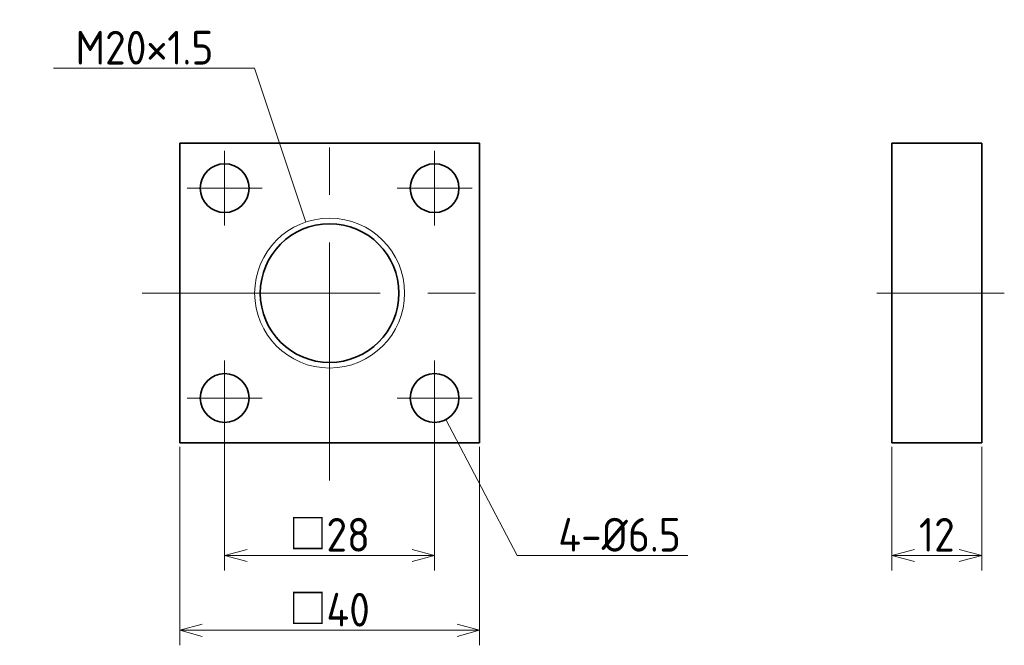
# Model space of a CAD drawing. Header units: millimetres. Extents: x 154 to 285, y 135 to 219.
import ezdxf

# ---------------------------------------------------------------- set-up
doc = ezdxf.new("R2010")
doc.units = ezdxf.units.MM
doc.linetypes.add('CENTER', pattern=[50.8, 31.75, -6.35, 6.35, -6.35])
doc.layers.get('0').update_dxf_attribs({"plot": 0})
doc.layers.add('図形', color=7, linetype='Continuous', lineweight=35)
doc.layers.get('0').off()
doc.styles.add('Dimension', font='isocp.shx', dxfattribs={"bigfont": 'bigfont.shx'})
doc.dimstyles.new('DXF用', dxfattribs={"dimtxt": 4.5, "dimasz": 3, "dimexe": 2, "dimexo": 0.5, "dimgap": 0.5, "dimtad": 1, "dimdec": 3, "dimdsep": 46, "dimtxsty": 'Dimension', "dimblk": 'OPEN30', "dimcen": 2.5, "dimclrd": 3, "dimclre": 3, "dimclrt": 3, "dimazin": 2, "dimtfac": 1, "dimtdec": 3, "dimtmove": 0, "dimatfit": 3, "dimldrblk": 'OPEN30', "dimfxl": 1, "dimlwd": 18, "dimlwe": 18, "dimarcsym": 0})

# ---------------------------------------------------------------- blocks, each defined once
blk = doc.blocks.new('_Open30')
at = {"color": 0, "linetype": 'ByBlock', "lineweight": -2}
for p, q in [((-1, 0.268), (0, 0)), ((0, 0), (-1, -0.268)), ((0, 0), (-1, 0))]:
    blk.add_line(p, q, dxfattribs=at)
blk = doc.blocks.new('*D1')
at = {"layer": 'Defpoints', "color": 0}
for p in [(175, 162.5), (215, 162.5), (215, 137.5)]:
    blk.add_point(p, dxfattribs=at)
at = {"layer": '図形', "color": 3, "lineweight": 18}
for p, q in [((175, 162), (175, 135.5)), ((215, 162), (215, 135.5)), ((178, 137.5), (212, 137.5))]:
    blk.add_line(p, q, dxfattribs=at)
at = {"layer": '図形', "color": 3, "lineweight": 18, "xscale": 3, "yscale": 3, "zscale": 3, "rotation": 180}
blk.add_blockref('_Open30', (175, 137.5), dxfattribs=at)
at = {"layer": '図形', "color": 3, "lineweight": 18, "xscale": 3, "yscale": 3, "zscale": 3}
blk.add_blockref('_Open30', (215, 137.5), dxfattribs=at)
at = {"layer": '図形', "color": 3, "insert": (195, 140.25), "char_height": 4.5, "attachment_point": 5, "style": 'Dimension'}
blk.add_mtext('□40', dxfattribs=at)
blk = doc.blocks.new('*D2')
at = {"layer": 'Defpoints', "color": 0}
for p in [(181, 165.25), (209, 165.25), (209, 147.5)]:
    blk.add_point(p, dxfattribs=at)
at = {"layer": '図形', "color": 3, "lineweight": 18}
for p, q in [((181, 164.75), (181, 145.5)), ((209, 164.75), (209, 145.5)), ((184, 147.5), (206, 147.5))]:
    blk.add_line(p, q, dxfattribs=at)
at = {"layer": '図形', "color": 3, "lineweight": 18, "xscale": 3, "yscale": 3, "zscale": 3, "rotation": 180}
blk.add_blockref('_Open30', (181, 147.5), dxfattribs=at)
at = {"layer": '図形', "color": 3, "lineweight": 18, "xscale": 3, "yscale": 3, "zscale": 3}
blk.add_blockref('_Open30', (209, 147.5), dxfattribs=at)
at = {"layer": '図形', "color": 3, "insert": (195, 150.25), "char_height": 4.5, "attachment_point": 5, "style": 'Dimension'}
blk.add_mtext('□28', dxfattribs=at)
blk = doc.blocks.new('*D3')
at = {"layer": 'Defpoints', "color": 0}
for p in [(270, 162.5), (282, 162.5), (282, 147.5)]:
    blk.add_point(p, dxfattribs=at)
at = {"layer": '図形', "color": 3, "lineweight": 18}
for p, q in [((270, 162), (270, 145.5)), ((282, 162), (282, 145.5)), ((273, 147.5), (279, 147.5))]:
    blk.add_line(p, q, dxfattribs=at)
at = {"layer": '図形', "color": 3, "lineweight": 18, "xscale": 3, "yscale": 3, "zscale": 3, "rotation": 180}
blk.add_blockref('_Open30', (270, 147.5), dxfattribs=at)
at = {"layer": '図形', "color": 3, "lineweight": 18, "xscale": 3, "yscale": 3, "zscale": 3}
blk.add_blockref('_Open30', (282, 147.5), dxfattribs=at)
at = {"layer": '図形', "color": 3, "insert": (276, 150.25), "char_height": 4.5, "attachment_point": 5, "style": 'Dimension'}
blk.add_mtext('12', dxfattribs=at)

msp = doc.modelspace()

# ---------------------------------------------------------------- linework, layer by layer
at = {"layer": '図形', "color": 3, "linetype": 'CENTER', "lineweight": 18}
for p, q in [((195, 157.5), (195, 207.5)), ((181, 191.5), (181, 201.5)), ((209, 191.5), (209, 201.5)), ((186, 196.5), (176, 196.5)), ((204, 196.5), (214, 196.5)), ((170, 182.5), (220, 182.5)), ((268, 182.5), (285, 182.5)), ((181, 173.5), (181, 163.5)), ((209, 173.5), (209, 163.5)), ((186, 168.5), (176, 168.5)), ((204, 168.5), (214, 168.5))]:
    msp.add_line(p, q, dxfattribs=at)
at = {"layer": '図形'}
for p, q in [((175, 202.5), (215, 202.5)), ((175, 162.5), (175, 202.5)), ((215, 162.5), (215, 202.5)), ((270, 162.5), (270, 202.5)), ((282, 202.5), (270, 202.5)), ((282, 162.5), (282, 202.5)), ((175, 162.5), (215, 162.5)), ((282, 162.5), (270, 162.5))]:
    msp.add_line(p, q, dxfattribs=at)
for centre, radius in [((181, 196.5), 3.25), ((209, 196.5), 3.25), ((195, 182.5), 9.25), ((181, 168.5), 3.25), ((209, 168.5), 3.25)]:
    msp.add_circle(centre, radius, dxfattribs=at)
at = {"layer": '図形', "color": 3, "lineweight": 18}
msp.add_circle((195, 182.5), 10, dxfattribs=at)

# ---------------------------------------------------------------- texts
at = {"layer": '図形', "color": 3, "char_height": 4.5, "style": 'Dimension'}
for s, insert, attachment_point in [('M20×1.5', (179.5, 213), 9), ('4-%%c6.5', (225.5, 148), 7)]:
    msp.add_mtext(s, dxfattribs=dict(at, insert=insert, attachment_point=attachment_point))

# ---------------------------------------------------------------- dimensions: what is measured, and where the dimension line sits
at = {"layer": '図形'}
for base, p1, p2, picture, middle in [((209, 147.5), (181, 165.25), (209, 165.25), '*D2', (195, 147.5)), ((215, 137.5), (175, 162.5), (215, 162.5), '*D1', (195, 137.5))]:
    dim = msp.add_linear_dim(base=base, p1=p1, p2=p2, text='□<>', dimstyle='DXF用', dxfattribs=at)
    dim.commit()
    dim.dimension.update_dxf_attribs({"geometry": picture, "text_midpoint": middle, "dimtype": 160})
dim = msp.add_linear_dim(base=(282, 147.5), p1=(270, 162.5), p2=(282, 162.5), dimstyle='DXF用', dxfattribs=at)
dim.commit()
dim.dimension.update_dxf_attribs({"geometry": '*D3', "text_midpoint": (276, 147.5), "dimtype": 160})

# ---------------------------------------------------------------- leaders
at = {"layer": '図形', "annotation_type": 0, "has_hookline": 1}
for points, hookline_direction, text_width in [([(191.8377, 191.9868), (185, 212.5), (180, 212.5)], 1, 21.3364), ([(210.508, 165.621), (220, 147.5), (225, 147.5)], 0, 17.2864)]:
    msp.add_leader(points, dimstyle='DXF用', override={"dimgap": 0.5, "dimtad": 1}, dxfattribs=dict(at, hookline_direction=hookline_direction, text_width=text_width))

doc.saveas('drawing.dxf')
